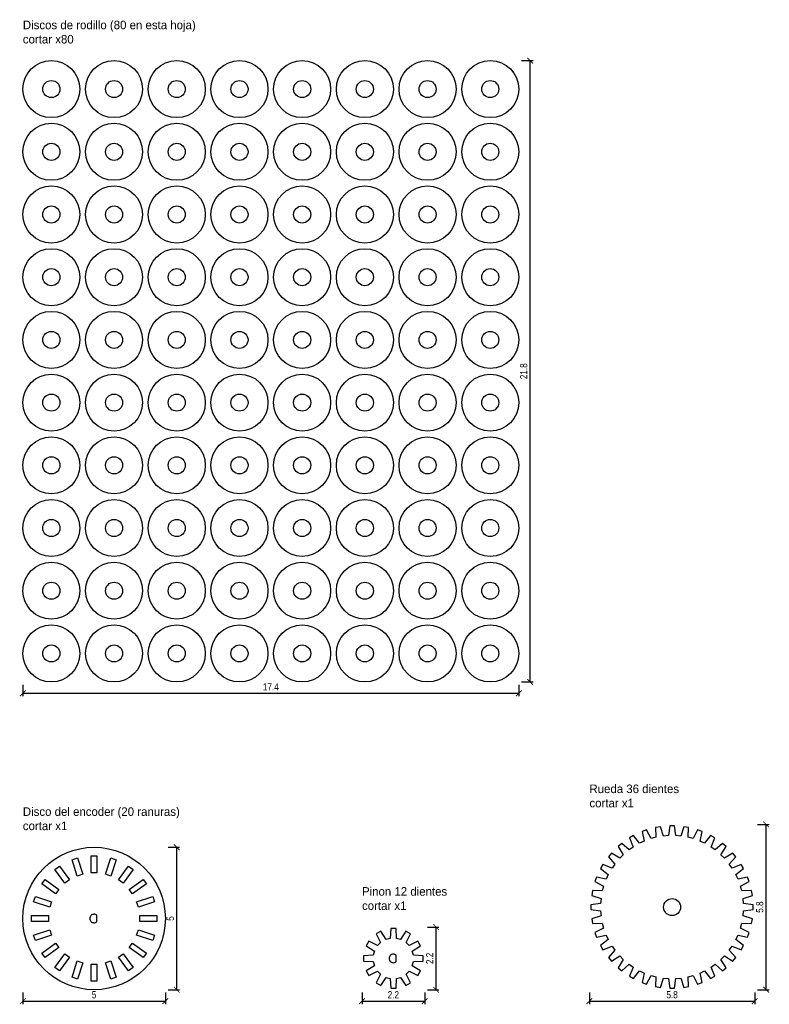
# Model space of a CAD drawing. Header units: centimetres. Extents: x 1.1 to 58.7, y 0.7 to 72.3.
# Tile 2 of 2: x 1.1 to 27.4, y 37.8 to 72.3. Entities that reach past the tile are written whole.
import ezdxf

# ---------------------------------------------------------------- set-up
doc = ezdxf.new("R2010")
doc.units = ezdxf.units.CM
doc.layers.add('CORTE', color=1, linetype='Continuous')
doc.layers.add('ETIQUETA', color=5, linetype='Continuous')
doc.styles.add('OpenSansCondensed-Light', font='OpenSansCondensed-Light.ttf')
doc.dimstyles.new('EZDXF', dxfattribs={"dimtxt": 0.25, "dimasz": 0.175, "dimexe": 0.375, "dimexo": 0.125, "dimgap": 0.1, "dimtad": 1, "dimlfac": 100, "dimzin": 12, "dimdsep": 46, "dimtxsty": 'OpenSansCondensed-Light', "dimblk": 'ARCHTICK', "dimcen": 2.5, "dimazin": 3, "dimtfac": 0.5, "dimtmove": 2, "dimatfit": 3, "dimarcsym": 0})

# ---------------------------------------------------------------- blocks, each defined once
blk = doc.blocks.new('_ARCHTICK')
at = {"color": 0, "linetype": 'ByBlock', "const_width": 0.15}
blk.add_lwpolyline([(-0.5, -0.5), (0.5, 0.5)], dxfattribs=at)

msp = doc.modelspace()

# ---------------------------------------------------------------- linework, layer by layer
at = {"layer": 'CORTE'}
for points in [[(26.489, 41.069), (26.829, 41.115), (26.829, 41.285), (26.489, 41.331), (26.474, 41.506), (26.8, 41.611), (26.771, 41.778), (26.428, 41.765), (26.383, 41.935), (26.686, 42.095), (26.628, 42.254), (26.293, 42.182), (26.219, 42.341), (26.489, 42.551), (26.405, 42.698), (26.087, 42.568), (25.987, 42.712), (26.217, 42.966), (26.108, 43.096), (25.818, 42.914), (25.694, 43.038), (25.876, 43.328), (25.746, 43.437), (25.492, 43.207), (25.348, 43.307), (25.478, 43.625), (25.331, 43.709), (25.121, 43.439), (24.962, 43.513), (25.034, 43.848), (24.875, 43.906), (24.715, 43.603), (24.545, 43.648), (24.558, 43.991), (24.391, 44.02), (24.286, 43.694), (24.111, 43.709), (24.065, 44.049), (23.895, 44.049), (23.849, 43.709), (23.674, 43.694), (23.569, 44.02), (23.402, 43.991), (23.415, 43.648), (23.245, 43.603), (23.085, 43.906), (22.926, 43.848), (22.998, 43.513), (22.839, 43.439), (22.629, 43.709), (22.482, 43.625), (22.612, 43.307), (22.468, 43.207), (22.214, 43.437), (22.084, 43.328), (22.266, 43.038), (22.142, 42.914), (21.852, 43.096), (21.743, 42.966), (21.973, 42.712), (21.873, 42.568), (21.555, 42.698), (21.471, 42.551), (21.741, 42.341), (21.667, 42.182), (21.332, 42.254), (21.274, 42.095), (21.577, 41.935), (21.532, 41.765), (21.189, 41.778), (21.16, 41.611), (21.486, 41.506), (21.471, 41.331), (21.131, 41.285), (21.131, 41.115), (21.471, 41.069), (21.486, 40.894), (21.16, 40.789), (21.189, 40.622), (21.532, 40.635), (21.577, 40.465), (21.274, 40.305), (21.332, 40.146), (21.667, 40.218), (21.741, 40.059), (21.471, 39.849), (21.555, 39.702), (21.873, 39.832), (21.973, 39.688), (21.743, 39.434), (21.852, 39.304), (22.142, 39.486), (22.266, 39.362), (22.084, 39.072), (22.214, 38.963), (22.468, 39.193), (22.612, 39.093), (22.482, 38.775), (22.629, 38.691), (22.839, 38.961), (22.998, 38.887), (22.926, 38.552), (23.085, 38.494), (23.245, 38.797), (23.415, 38.752), (23.402, 38.409), (23.569, 38.38), (23.674, 38.706), (23.849, 38.691), (23.895, 38.351), (24.065, 38.351), (24.111, 38.691), (24.286, 38.706), (24.391, 38.38), (24.558, 38.409), (24.545, 38.752), (24.715, 38.797), (24.875, 38.494), (25.034, 38.552), (24.962, 38.887), (25.121, 38.961), (25.331, 38.691), (25.478, 38.775), (25.348, 39.093), (25.492, 39.193), (25.746, 38.963), (25.876, 39.072), (25.694, 39.362), (25.818, 39.486), (26.108, 39.304), (26.217, 39.434), (25.987, 39.688), (26.087, 39.832), (26.405, 39.702), (26.489, 39.849), (26.219, 40.059), (26.293, 40.218), (26.628, 40.146), (26.686, 40.305), (26.383, 40.465), (26.428, 40.635), (26.771, 40.622), (26.8, 40.789), (26.474, 40.894)], [(3.11, 42.291), (2.925, 42.861), (3.115, 42.923), (3.301, 42.353)], [(3.6, 42.4), (3.6, 43), (3.8, 43), (3.8, 42.4)], [(4.099, 42.353), (4.285, 42.923), (4.475, 42.861), (4.29, 42.291)], [(2.679, 42.036), (2.326, 42.521), (2.488, 42.639), (2.84, 42.153)], [(4.56, 42.153), (4.912, 42.639), (5.074, 42.521), (4.721, 42.036)], [(2.347, 41.66), (1.861, 42.012), (1.979, 42.174), (2.464, 41.821)], [(4.936, 41.821), (5.421, 42.174), (5.539, 42.012), (5.053, 41.66)], [(2.147, 41.199), (1.577, 41.385), (1.639, 41.575), (2.209, 41.39)], [(5.191, 41.39), (5.761, 41.575), (5.823, 41.385), (5.253, 41.199)], [(2.1, 40.7), (1.5, 40.7), (1.5, 40.9), (2.1, 40.9)], [(3.8, 40.912), (3.777, 40.929), (3.751, 40.941), (3.723, 40.948), (3.694, 40.95), (3.666, 40.946), (3.639, 40.937), (3.614, 40.923), (3.592, 40.904), (3.574, 40.882), (3.561, 40.856), (3.553, 40.829), (3.55, 40.8), (3.553, 40.771), (3.561, 40.744), (3.574, 40.718), (3.592, 40.696), (3.614, 40.677), (3.639, 40.663), (3.666, 40.654), (3.694, 40.65), (3.723, 40.652), (3.751, 40.659), (3.777, 40.671), (3.8, 40.688)], [(5.3, 40.9), (5.9, 40.9), (5.9, 40.7), (5.3, 40.7)], [(14.904, 39.289), (15.246, 39.307), (15.246, 39.493), (14.904, 39.511), (14.865, 39.655), (15.152, 39.842), (15.059, 40.004), (14.754, 39.848), (14.648, 39.954), (14.804, 40.259), (14.642, 40.352), (14.455, 40.065), (14.311, 40.104), (14.293, 40.446), (14.107, 40.446), (14.089, 40.104), (13.945, 40.065), (13.758, 40.352), (13.596, 40.259), (13.752, 39.954), (13.646, 39.848), (13.341, 40.004), (13.248, 39.842), (13.535, 39.655), (13.496, 39.511), (13.154, 39.493), (13.154, 39.307), (13.496, 39.289), (13.535, 39.145), (13.248, 38.958), (13.341, 38.796), (13.646, 38.952), (13.752, 38.846), (13.596, 38.541), (13.758, 38.448), (13.945, 38.735), (14.089, 38.696), (14.107, 38.354), (14.293, 38.354), (14.311, 38.696), (14.455, 38.735), (14.642, 38.448), (14.804, 38.541), (14.648, 38.846), (14.754, 38.952), (15.059, 38.796), (15.152, 38.958), (14.865, 39.145)], [(2.209, 40.21), (1.639, 40.025), (1.577, 40.215), (2.147, 40.401)], [(5.253, 40.401), (5.823, 40.215), (5.761, 40.025), (5.191, 40.21)], [(2.464, 39.779), (1.979, 39.426), (1.861, 39.588), (2.347, 39.94)], [(5.053, 39.94), (5.539, 39.588), (5.421, 39.426), (4.936, 39.779)], [(2.84, 39.447), (2.488, 38.961), (2.326, 39.079), (2.679, 39.564)], [(4.721, 39.564), (5.074, 39.079), (4.912, 38.961), (4.56, 39.447)], [(14.3, 39.512), (14.277, 39.529), (14.251, 39.541), (14.223, 39.548), (14.194, 39.55), (14.166, 39.546), (14.139, 39.537), (14.114, 39.523), (14.092, 39.504), (14.074, 39.482), (14.061, 39.456), (14.053, 39.429), (14.05, 39.4), (14.053, 39.371), (14.061, 39.344), (14.074, 39.318), (14.092, 39.296), (14.114, 39.277), (14.139, 39.263), (14.166, 39.254), (14.194, 39.25), (14.223, 39.252), (14.251, 39.259), (14.277, 39.271), (14.3, 39.288)], [(3.301, 39.247), (3.115, 38.677), (2.925, 38.739), (3.11, 39.309)], [(3.8, 39.2), (3.8, 38.6), (3.6, 38.6), (3.6, 39.2)], [(4.29, 39.309), (4.475, 38.739), (4.285, 38.677), (4.099, 39.247)]]:
    msp.add_lwpolyline(points, close=True, dxfattribs=at)
for centre, radius in [((2.2, 69.9), 1), ((4.4, 69.9), 1), ((6.6, 69.9), 1), ((8.8, 69.9), 1), ((11, 69.9), 1), ((13.2, 69.9), 1), ((15.4, 69.9), 1), ((17.6, 69.9), 1), ((2.2, 69.9), 0.3), ((4.4, 69.9), 0.3), ((6.6, 69.9), 0.3), ((8.8, 69.9), 0.3), ((11, 69.9), 0.3), ((13.2, 69.9), 0.3), ((15.4, 69.9), 0.3), ((17.6, 69.9), 0.3), ((2.2, 67.7), 1), ((4.4, 67.7), 1), ((6.6, 67.7), 1), ((8.8, 67.7), 1), ((11, 67.7), 1), ((13.2, 67.7), 1), ((15.4, 67.7), 1), ((17.6, 67.7), 1), ((2.2, 67.7), 0.3), ((4.4, 67.7), 0.3), ((6.6, 67.7), 0.3), ((8.8, 67.7), 0.3), ((11, 67.7), 0.3), ((13.2, 67.7), 0.3), ((15.4, 67.7), 0.3), ((17.6, 67.7), 0.3), ((2.2, 65.5), 1), ((4.4, 65.5), 1), ((6.6, 65.5), 1), ((8.8, 65.5), 1), ((11, 65.5), 1), ((13.2, 65.5), 1), ((15.4, 65.5), 1), ((17.6, 65.5), 1), ((2.2, 65.5), 0.3), ((4.4, 65.5), 0.3), ((6.6, 65.5), 0.3), ((8.8, 65.5), 0.3), ((11, 65.5), 0.3), ((13.2, 65.5), 0.3), ((15.4, 65.5), 0.3), ((17.6, 65.5), 0.3), ((2.2, 63.3), 1), ((4.4, 63.3), 1), ((6.6, 63.3), 1), ((8.8, 63.3), 1), ((11, 63.3), 1), ((13.2, 63.3), 1), ((15.4, 63.3), 1), ((17.6, 63.3), 1), ((2.2, 63.3), 0.3), ((4.4, 63.3), 0.3), ((6.6, 63.3), 0.3), ((8.8, 63.3), 0.3), ((11, 63.3), 0.3), ((13.2, 63.3), 0.3), ((15.4, 63.3), 0.3), ((17.6, 63.3), 0.3), ((2.2, 61.1), 1), ((4.4, 61.1), 1), ((6.6, 61.1), 1), ((8.8, 61.1), 1), ((11, 61.1), 1), ((13.2, 61.1), 1), ((15.4, 61.1), 1), ((17.6, 61.1), 1), ((2.2, 61.1), 0.3), ((4.4, 61.1), 0.3), ((6.6, 61.1), 0.3), ((8.8, 61.1), 0.3), ((11, 61.1), 0.3), ((13.2, 61.1), 0.3), ((15.4, 61.1), 0.3), ((17.6, 61.1), 0.3), ((2.2, 58.9), 1), ((4.4, 58.9), 1), ((6.6, 58.9), 1), ((8.8, 58.9), 1), ((11, 58.9), 1), ((13.2, 58.9), 1), ((15.4, 58.9), 1), ((17.6, 58.9), 1), ((2.2, 58.9), 0.3), ((4.4, 58.9), 0.3), ((6.6, 58.9), 0.3), ((8.8, 58.9), 0.3), ((11, 58.9), 0.3), ((13.2, 58.9), 0.3), ((15.4, 58.9), 0.3), ((17.6, 58.9), 0.3), ((2.2, 56.7), 1), ((4.4, 56.7), 1), ((6.6, 56.7), 1), ((8.8, 56.7), 1), ((11, 56.7), 1), ((13.2, 56.7), 1), ((15.4, 56.7), 1), ((17.6, 56.7), 1), ((2.2, 56.7), 0.3), ((4.4, 56.7), 0.3), ((6.6, 56.7), 0.3), ((8.8, 56.7), 0.3), ((11, 56.7), 0.3), ((13.2, 56.7), 0.3), ((15.4, 56.7), 0.3), ((17.6, 56.7), 0.3), ((2.2, 54.5), 1), ((4.4, 54.5), 1), ((6.6, 54.5), 1), ((8.8, 54.5), 1), ((11, 54.5), 1), ((13.2, 54.5), 1), ((15.4, 54.5), 1), ((17.6, 54.5), 1), ((2.2, 54.5), 0.3), ((4.4, 54.5), 0.3), ((6.6, 54.5), 0.3), ((8.8, 54.5), 0.3), ((11, 54.5), 0.3), ((13.2, 54.5), 0.3), ((15.4, 54.5), 0.3), ((17.6, 54.5), 0.3), ((2.2, 52.3), 1), ((4.4, 52.3), 1), ((6.6, 52.3), 1), ((8.8, 52.3), 1), ((11, 52.3), 1), ((13.2, 52.3), 1), ((15.4, 52.3), 1), ((17.6, 52.3), 1), ((2.2, 52.3), 0.3), ((4.4, 52.3), 0.3), ((6.6, 52.3), 0.3), ((8.8, 52.3), 0.3), ((11, 52.3), 0.3), ((13.2, 52.3), 0.3), ((15.4, 52.3), 0.3), ((17.6, 52.3), 0.3), ((2.2, 50.1), 1), ((4.4, 50.1), 1), ((6.6, 50.1), 1), ((8.8, 50.1), 1), ((11, 50.1), 1), ((13.2, 50.1), 1), ((15.4, 50.1), 1), ((17.6, 50.1), 1), ((2.2, 50.1), 0.3), ((4.4, 50.1), 0.3), ((6.6, 50.1), 0.3), ((8.8, 50.1), 0.3), ((11, 50.1), 0.3), ((13.2, 50.1), 0.3), ((15.4, 50.1), 0.3), ((17.6, 50.1), 0.3), ((3.7, 40.8), 2.5), ((23.98, 41.2), 0.3)]:
    msp.add_circle(centre, radius, dxfattribs=at)

# ---------------------------------------------------------------- texts
at = {"layer": 'ETIQUETA'}
for s, p in [('Discos de rodillo (80 en esta hoja)', (1.2, 72)), ('cortar x80', (1.2, 71.5)), ('Rueda 36 dientes', (21.08, 45.2)), ('cortar x1', (21.08, 44.7)), ('Disco del encoder (20 ranuras)', (1.2, 44.4)), ('cortar x1', (1.2, 43.9)), ('Pinon 12 dientes', (13.1, 41.6)), ('cortar x1', (13.1, 41.1))]:
    msp.add_text(s, height=0.3, dxfattribs=at).set_placement(p)

# ---------------------------------------------------------------- dimensions: what is measured, and where the dimension line sits
for base, p1, p2 in [((19, 49.1), (18.6, 49.1), (18.6, 70.9)), ((27.28, 38.3), (26.88, 38.3), (26.88, 44.1)), ((6.6, 38.3), (6.2, 38.3), (6.2, 43.3)), ((15.7, 38.3), (15.3, 38.3), (15.3, 40.5))]:
    msp.add_linear_dim(base=base, p1=p1, p2=p2, angle=90, dimstyle='EZDXF', override={"dimtxt": 0.25, "dimasz": 0.2, "dimexe": 0.1, "dimexo": 0.1, "dimdec": 2, "dimlfac": 1, "dimzin": 8}, dxfattribs=at).render()
for base, p1, p2 in [((1.2, 48.7), (1.2, 49.1), (18.6, 49.1)), ((1.2, 37.9), (1.2, 38.3), (6.2, 38.3)), ((13.1, 37.9), (13.1, 38.3), (15.3, 38.3)), ((21.08, 37.9), (21.08, 38.3), (26.88, 38.3))]:
    msp.add_linear_dim(base=base, p1=p1, p2=p2, dimstyle='EZDXF', override={"dimtxt": 0.25, "dimasz": 0.2, "dimexe": 0.1, "dimexo": 0.1, "dimdec": 2, "dimlfac": 1, "dimzin": 8}, dxfattribs=at).render()

doc.saveas('drawing.dxf')
